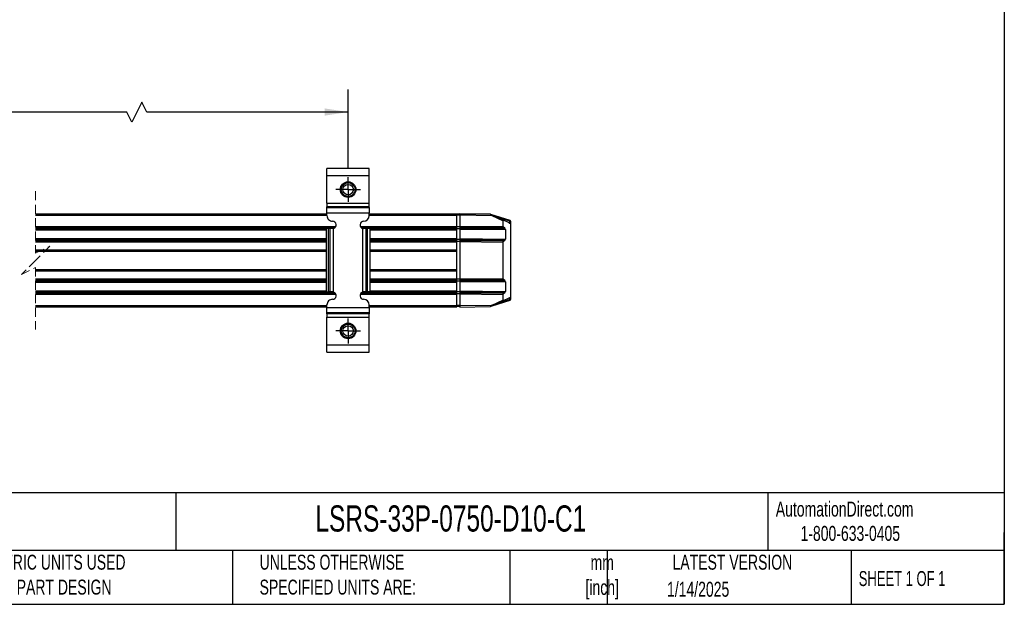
# Model space of a CAD drawing. Header units: millimetres. Extents: x 16 to 683, y 16 to 524.
# Tile 3 of 11: x 334 to 683, y 16 to 223. Entities that reach past the tile are written whole.
import ezdxf

# ---------------------------------------------------------------- set-up
doc = ezdxf.new("R2010")
doc.units = ezdxf.units.MM
doc.header["$LTSCALE"] = 2.5
doc.linetypes.add('CENTERX2', pattern=[20.32, 12.7, -2.54, 2.54, -2.54])
doc.linetypes.add('HIDDEN', pattern=[1.905, 1.27, -0.635])
doc.layers.add('CENTER', color=40, linetype='CENTERX2')
doc.layers.add('DIMENSIONS', color=140, linetype='Continuous', lineweight=25)
doc.layers.add('TEXT', color=140, linetype='Continuous', lineweight=25)
doc.styles.add('SLDTEXTSTYLE0', font='TXT', dxfattribs={"width": 0.7})
doc.styles.add('SLDTEXTSTYLE1', font='TXT', dxfattribs={"width": 0.65})
doc.dimstyles.new('SLDDIMSTYLE3', dxfattribs={"dimtxt": 5.39502, "dimasz": 8.255, "dimexe": 0, "dimexo": 0.0625, "dimgap": 1.348755, "dimtad": 0, "dimtih": 1, "dimtoh": 1, "dimrnd": 1e-09, "dimzin": 4, "dimdsep": 46, "dimtxsty": 'SLDTEXTSTYLE0', "dimsah": 1, "dimcen": 0.09, "dimadec": 0, "dimazin": 1, "dimtfac": 1, "dimtofl": 0, "dimtmove": 0, "dimatfit": 3, "dimfxl": 0, "dimfrac": 2, "dimtolj": 1, "dimtzin": 12, "dimarcsym": 0})

# ---------------------------------------------------------------- blocks, each defined once
blk = doc.blocks.new('_D_10')
at = {"layer": 'DIMENSIONS'}
for p, q in [((168.3, 170.13), (168.3, 197.92)), ((450.34, 170.12), (450.34, 197.92)), ((377.28, 193.51), (373.76, 186.45)), ((379.05, 189.98), (377.28, 193.51)), ((168.3, 189.98), (283.12, 189.98)), ((290.43, 189.98), (288.62, 189.98)), ((288.62, 189.98), (288.62, 181.4)), ((310.95, 189.98), (312.76, 189.98)), ((312.76, 189.98), (312.76, 181.4)), ((371.99, 189.98), (318.26, 189.98)), ((373.76, 186.45), (371.99, 189.98)), ((450.34, 189.98), (379.05, 189.98)), ((288.62, 181.4), (290.43, 181.4)), ((312.76, 181.4), (310.95, 181.4))]:
    blk.add_line(p, q, dxfattribs=at)
for points in [[(168.3, 189.98), (176.55, 188.71), (176.55, 191.25)], [(450.34, 189.98), (442.09, 191.25), (442.09, 188.71)]]:
    blk.add_solid(points, dxfattribs=at)
at = {"layer": 'DIMENSIONS', "char_height": 5.292, "attachment_point": 1, "style": 'SLDTEXTSTYLE0'}
for s, insert in [('793.0', (290.43, 198.01)), ('31.22', (290.43, 188.22))]:
    blk.add_mtext(s, dxfattribs=dict(at, insert=insert))
blk = doc.blocks.new('SW_CENTERMARKSYMBOL_2')
at = {"layer": 'CENTER', "color": 0}
for p, q in [((0, 2.54), (0, 4.39)), ((-2.54, 0), (-4.39, 0)), ((0, 0), (-2.54, 0)), ((0, 0), (0, 2.54)), ((0, 0), (0, -2.54)), ((0, 0), (2.54, 0)), ((2.54, 0), (4.39, 0)), ((0, -2.54), (0, -4.39))]:
    blk.add_line(p, q, dxfattribs=at)
blk = doc.blocks.new('SW_CENTERMARKSYMBOL_3')
at = {"layer": 'CENTER', "color": 0}
for p, q in [((0, 2.54), (0, 4.39)), ((-2.54, 0), (-4.39, 0)), ((0, 0), (-2.54, 0)), ((0, 0), (0, 2.54)), ((0, 0), (0, -2.54)), ((0, 0), (2.54, 0)), ((2.54, 0), (4.39, 0)), ((0, -2.54), (0, -4.39))]:
    blk.add_line(p, q, dxfattribs=at)

msp = doc.modelspace()

# ---------------------------------------------------------------- linework, layer by layer
for p, q in [((457.845, 170.053), (442.845, 170.053)), ((442.845, 167.553), (442.845, 170.053)), ((442.845, 167.553), (457.845, 167.553)), ((442.845, 157.704), (442.845, 167.553)), ((457.845, 167.553), (457.845, 170.053)), ((457.845, 157.704), (457.845, 167.553)), ((442.845, 157.704), (457.845, 157.704)), ((442.845, 157.704), (442.845, 156.455)), ((457.845, 156.455), (457.845, 157.704)), ((339.742, 154.018), (442.845, 154.018)), ((339.742, 153.518), (442.845, 153.518)), ((457.845, 156.455), (442.845, 156.455)), ((442.845, 156.2), (442.845, 156.455)), ((442.845, 156.2), (457.845, 156.2)), ((442.845, 154.326), (442.845, 156.2)), ((442.845, 154.326), (457.845, 154.326)), ((442.845, 153.353), (442.845, 154.326)), ((457.845, 156.2), (457.845, 156.455)), ((457.845, 156.2), (457.845, 154.326)), ((457.845, 153.353), (457.845, 154.326)), ((457.845, 154.018), (488.845, 154.018)), ((457.845, 153.518), (488.845, 153.518)), ((488.845, 153.518), (488.845, 154.018)), ((489.845, 153.868), (488.845, 153.868)), ((489.845, 153.833), (488.845, 153.833)), ((488.845, 149.525), (488.845, 153.518)), ((489.845, 153.483), (488.845, 153.483)), ((489.845, 154.023), (495.845, 153.918)), ((489.845, 154.018), (489.845, 153.518)), ((500.659, 153.829), (489.845, 154.018)), ((501.328, 153.317), (489.845, 153.518)), ((489.845, 153.518), (489.845, 149.518)), ((495.845, 153.918), (500.595, 153.835)), ((500.611, 153.83), (500.595, 153.835)), ((507.706, 151.563), (500.889, 153.741)), ((501.409, 153.499), (505.313, 151.678)), ((505.111, 151.553), (501.328, 153.317)), ((507.65, 151.372), (502.308, 153.079)), ((505.111, 151.553), (505.111, 149.651)), ((507.341, 150.733), (505.313, 151.678)), ((507.377, 150.712), (507.648, 150.707)), ((507.845, 151.372), (507.65, 151.372)), ((507.65, 150.707), (507.65, 151.372)), ((507.845, 151.372), (507.845, 150.515)), ((507.845, 150.515), (507.845, 150.515)), ((507.845, 150.507), (507.845, 124.523)), ((339.742, 149.525), (446.033, 149.525)), ((339.742, 149.125), (445.755, 149.125)), ((339.742, 148.747), (442.631, 148.747)), ((339.742, 148.347), (442.631, 148.347)), ((443.424, 148.753), (442.631, 148.753)), ((442.631, 148.753), (442.631, 126.353)), ((443.424, 126.353), (443.424, 148.753)), ((444.025, 148.753), (443.424, 148.753)), ((444.025, 126.353), (444.025, 148.753)), ((444.845, 148.753), (444.025, 148.753)), ((445.214, 148.806), (444.845, 148.753)), ((445.214, 126.299), (445.214, 148.806)), ((454.657, 149.525), (488.845, 149.525)), ((454.934, 149.125), (488.845, 149.125)), ((455.475, 148.806), (455.475, 126.299)), ((455.475, 148.806), (455.845, 148.753)), ((456.664, 148.753), (455.845, 148.753)), ((456.664, 148.753), (456.664, 126.353)), ((457.265, 148.753), (456.664, 148.753)), ((457.265, 126.353), (457.265, 148.753)), ((458.058, 148.753), (457.265, 148.753)), ((458.058, 148.753), (458.058, 126.353)), ((458.058, 148.747), (488.845, 148.747)), ((458.058, 148.347), (488.845, 148.347)), ((488.845, 149.125), (488.845, 149.525)), ((489.845, 149.36), (488.845, 149.36)), ((488.845, 148.747), (488.845, 149.125)), ((488.845, 148.347), (488.845, 148.747)), ((489.845, 148.685), (488.845, 148.685)), ((488.845, 145.197), (488.845, 148.347)), ((489.845, 149.518), (505.111, 149.651)), ((489.845, 149.518), (489.845, 149.118)), ((489.845, 149.118), (505.315, 149.253)), ((489.845, 149.118), (489.845, 148.743)), ((489.845, 148.743), (505.824, 148.882)), ((489.845, 148.743), (489.845, 148.343)), ((506.027, 148.484), (489.845, 148.343)), ((489.845, 148.343), (489.845, 145.193)), ((505.824, 148.882), (505.315, 149.253)), ((506.027, 148.484), (506.027, 145.052)), ((339.742, 145.197), (442.631, 145.197)), ((339.742, 144.797), (442.631, 144.797)), ((339.742, 144.42), (442.631, 144.42)), ((339.742, 144.02), (442.631, 144.02)), ((458.058, 145.197), (488.845, 145.197)), ((458.058, 144.797), (488.845, 144.797)), ((458.058, 144.42), (488.845, 144.42)), ((458.058, 144.02), (488.845, 144.02)), ((488.845, 144.797), (488.845, 145.197)), ((489.845, 144.85), (488.845, 144.85)), ((488.845, 144.42), (488.845, 144.797)), ((488.845, 144.02), (488.845, 144.42)), ((489.845, 144.175), (488.845, 144.175)), ((488.845, 141.27), (488.845, 144.02)), ((489.845, 145.193), (506.027, 145.052)), ((489.845, 145.193), (489.845, 144.793)), ((505.824, 144.653), (489.845, 144.793)), ((489.845, 144.793), (489.845, 144.418)), ((505.315, 144.283), (489.845, 144.418)), ((489.845, 144.418), (489.845, 144.018)), ((505.111, 143.885), (489.845, 144.018)), ((489.845, 144.018), (489.845, 131.012)), ((505.111, 143.885), (505.111, 131.145)), ((505.315, 144.283), (505.824, 144.653)), ((339.742, 141.27), (442.631, 141.27)), ((339.742, 140.77), (442.631, 140.77)), ((458.058, 141.27), (488.845, 141.27)), ((458.058, 140.77), (488.845, 140.77)), ((488.845, 140.912), (488.845, 141.27)), ((488.845, 134.127), (488.845, 140.912)), ((339.742, 134.27), (442.631, 134.27)), ((339.742, 133.77), (442.631, 133.77)), ((458.058, 134.27), (488.845, 134.27)), ((458.058, 133.77), (488.845, 133.77)), ((488.845, 133.77), (488.845, 134.127)), ((488.845, 131.019), (488.845, 133.77)), ((339.742, 131.019), (442.631, 131.019)), ((339.742, 130.619), (442.631, 130.619)), ((339.742, 130.242), (442.631, 130.242)), ((339.742, 129.842), (442.631, 129.842)), ((458.058, 131.019), (488.845, 131.019)), ((458.058, 130.619), (488.845, 130.619)), ((458.058, 130.242), (488.845, 130.242)), ((458.058, 129.842), (488.845, 129.842)), ((488.845, 130.619), (488.845, 131.019)), ((489.845, 130.855), (488.845, 130.855)), ((488.845, 130.242), (488.845, 130.619)), ((488.845, 129.842), (488.845, 130.242)), ((489.845, 130.18), (488.845, 130.18)), ((488.845, 126.692), (488.845, 129.842)), ((489.845, 131.012), (505.111, 131.145)), ((489.845, 131.012), (489.845, 130.612)), ((489.845, 130.612), (505.315, 130.747)), ((489.845, 130.612), (489.845, 130.237)), ((489.845, 130.237), (505.824, 130.377)), ((489.845, 130.237), (489.845, 129.837)), ((506.027, 129.978), (489.845, 129.837)), ((489.845, 129.837), (489.845, 126.687)), ((505.824, 130.377), (505.315, 130.747)), ((506.027, 129.978), (506.027, 126.546)), ((339.742, 126.692), (442.631, 126.692)), ((339.742, 126.292), (445.029, 126.292)), ((339.742, 125.914), (445.818, 125.914)), ((339.742, 125.514), (446.06, 125.514)), ((442.631, 126.353), (443.424, 126.353)), ((444.025, 126.353), (443.424, 126.353)), ((444.845, 126.353), (444.025, 126.353)), ((445.214, 126.299), (444.845, 126.353)), ((454.629, 125.514), (488.845, 125.514)), ((454.871, 125.914), (488.845, 125.914)), ((455.845, 126.353), (455.475, 126.299)), ((455.66, 126.292), (488.845, 126.292)), ((456.664, 126.353), (455.845, 126.353)), ((457.265, 126.353), (456.664, 126.353)), ((458.058, 126.353), (457.265, 126.353)), ((458.058, 126.692), (488.845, 126.692)), ((488.845, 126.292), (488.845, 126.692)), ((489.845, 126.345), (488.845, 126.345)), ((488.845, 125.914), (488.845, 126.292)), ((488.845, 125.514), (488.845, 125.914)), ((489.845, 125.67), (488.845, 125.67)), ((488.845, 121.521), (488.845, 125.514)), ((489.845, 126.687), (506.027, 126.546)), ((489.845, 126.687), (489.845, 126.287)), ((505.824, 126.148), (489.845, 126.287)), ((489.845, 126.287), (489.845, 125.912)), ((505.315, 125.777), (489.845, 125.912)), ((489.845, 125.912), (489.845, 125.512)), ((489.845, 125.512), (489.845, 121.512)), ((505.111, 125.379), (489.845, 125.512)), ((505.315, 125.777), (505.824, 126.148)), ((500.954, 121.319), (507.705, 123.467)), ((501.328, 121.712), (505.111, 123.477)), ((505.313, 123.352), (501.409, 121.531)), ((507.65, 123.658), (502.359, 121.974)), ((505.111, 125.379), (505.111, 123.477)), ((505.313, 123.352), (507.341, 124.297)), ((507.377, 124.318), (507.648, 124.323)), ((507.65, 123.658), (507.65, 124.323)), ((507.65, 123.658), (507.845, 123.658)), ((507.845, 124.515), (507.845, 123.658)), ((507.845, 124.515), (507.845, 124.515)), ((339.742, 121.521), (442.845, 121.521)), ((339.742, 121.021), (442.845, 121.021)), ((442.845, 120.78), (442.845, 121.753)), ((457.845, 120.78), (442.845, 120.78)), ((442.845, 118.906), (442.845, 120.78)), ((457.845, 118.906), (442.845, 118.906)), ((442.845, 118.651), (442.845, 118.906)), ((457.845, 118.651), (442.845, 118.651)), ((442.845, 118.651), (442.845, 117.401)), ((457.845, 120.78), (457.845, 121.753)), ((457.845, 121.521), (488.845, 121.521)), ((457.845, 121.021), (488.845, 121.021)), ((457.845, 120.78), (457.845, 118.906)), ((457.845, 118.906), (457.845, 118.651)), ((457.845, 117.401), (457.845, 118.651)), ((489.845, 121.547), (488.845, 121.547)), ((488.845, 121.021), (488.845, 121.521)), ((489.845, 121.197), (488.845, 121.197)), ((489.845, 121.162), (488.845, 121.162)), ((489.845, 121.512), (501.328, 121.712)), ((489.845, 121.512), (489.845, 121.012)), ((489.845, 121.012), (500.659, 121.201)), ((442.845, 117.401), (457.845, 117.401)), ((442.845, 107.553), (442.845, 117.401)), ((457.845, 107.553), (457.845, 117.401)), ((457.845, 107.553), (442.845, 107.553)), ((442.845, 105.053), (442.845, 107.553)), ((442.845, 105.053), (457.845, 105.053)), ((457.845, 105.053), (457.845, 107.553))]:
    msp.add_line(p, q)
at = {"color": 7, "linetype": 'HIDDEN', "lineweight": 18}
for p, q in [((339.742, 161.955), (339.742, 140.02)), ((339.742, 140.02), (344.742, 142.52)), ((344.742, 142.52), (339.742, 137.52)), ((339.742, 137.52), (334.742, 132.52)), ((334.742, 132.52), (339.742, 135.02)), ((339.742, 135.02), (339.742, 113.084))]:
    msp.add_line(p, q, dxfattribs=at)
at = {"flags": 128}
for points in [[(500.595, 153.835), (500.595, 153.831), (500.595, 153.83)], [(501.409, 121.531), (500.941, 121.313), (500.853, 121.272), (500.788, 121.242), (500.752, 121.225), (500.743, 121.221), (500.74, 121.22)]]:
    msp.add_lwpolyline(points, dxfattribs=at)
for centre, radius in [((450.345, 162.553), 2.75), ((450.345, 162.553), 2.45), ((450.345, 162.553), 1.85), ((450.345, 112.553), 2.75), ((450.345, 112.553), 2.45), ((450.345, 112.553), 1.85)]:
    msp.add_circle(centre, radius)
for centre, radius, start, end in [((444.845, 153.353), 2, 179.99895, 270.00115), ((444.845, 150.053), 1.3, 286.50945, 89.99885), ((455.845, 150.053), 1.3, 90.00115, 253.49055), ((455.845, 153.353), 2, 270.0003, 359.99959), ((505.242, 151.568), 0.132, 57.13541, 186.26574), ((507.23, 150.496), 0.261, 55.68604, 64.87518), ((507.645, 150.507), 0.2, 0.00675, 88.9952), ((505.757, 152.028), 2.003, 340.87911, 346.55869), ((507.645, 151.372), 0.2, 359.99432, 72.28209), ((505.603, 149.652), 0.492, 180.06208, 234.08532), ((505.535, 148.484), 0.492, 0.05476, 54.09274), ((505.604, 143.884), 0.493, 125.92938, 179.92312), ((505.535, 145.052), 0.492, 305.91767, 359.93483), ((505.603, 131.146), 0.492, 180.06218, 234.08532), ((505.535, 129.978), 0.492, 0.05471, 54.09274), ((444.845, 125.053), 1.3, 270.00115, 73.49055), ((455.845, 125.053), 1.3, 106.50945, 269.99885), ((505.604, 125.378), 0.493, 125.92938, 179.92312), ((505.535, 126.546), 0.492, 305.91773, 359.93476), ((444.845, 121.753), 2, 89.99885, 180.00105), ((455.845, 121.753), 2, 0.00041, 89.9997), ((505.242, 123.462), 0.132, 173.73432, 302.86491), ((507.23, 124.534), 0.261, 295.1285, 304.31249), ((507.645, 124.523), 0.2, 271.00427, 359.99352), ((505.765, 123.007), 1.994, 13.35629, 19.06157), ((507.645, 123.658), 0.2, 287.65719, 359.99455), ((500.656, 121.401), 0.2, 271.01046, 294.99032)]:
    msp.add_arc(centre, radius, start, end)
for points, knots in [([(500.793, 153.728), (500.767, 153.749), (500.73, 153.777), (500.687, 153.809), (500.668, 153.823), (500.661, 153.828), (500.659, 153.829)], [0, 0, 0, 0, 0.59295304, 0.83520578, 0.96932427, 1, 1, 1, 1]), ([(500.74, 153.81), (500.727, 153.816), (500.701, 153.826), (500.673, 153.828), (500.659, 153.829)], [0, 0, 0, 0, 0.500168, 1, 1, 1, 1]), ([(500.74, 153.81), (500.741, 153.81), (500.745, 153.808), (500.761, 153.801), (500.796, 153.784), (500.858, 153.756), (501.065, 153.659), (501.251, 153.572), (501.409, 153.499)], [0, 0, 0, 0, 0.004238, 0.0174372, 0.0706866, 0.162645, 0.2928703, 1, 1, 1, 1]), ([(501.328, 153.317), (501.249, 153.379), (501.109, 153.486), (500.931, 153.623), (500.832, 153.699), (500.793, 153.728)], [0, 0, 0, 0, 0.4443039, 0.7847292, 1, 1, 1, 1]), ([(501.409, 153.499), (501.407, 153.494), (501.4, 153.476), (501.383, 153.439), (501.358, 153.383), (501.338, 153.34), (501.328, 153.317)], [0, 0, 0, 0, 0.0761857, 0.2926257, 0.6168499, 1, 1, 1, 1]), ([(500.771, 121.285), (500.75, 121.269), (500.718, 121.244), (500.681, 121.216), (500.664, 121.204), (500.659, 121.201)], [0, 0, 0, 0, 0.5544846, 0.8873503, 1, 1, 1, 1]), ([(501.328, 121.712), (501.243, 121.647), (501.086, 121.526), (500.9, 121.384), (500.799, 121.307), (500.771, 121.285)], [0, 0, 0, 0, 0.4575999, 0.8460702, 1, 1, 1, 1]), ([(501.409, 121.531), (501.407, 121.536), (501.4, 121.554), (501.383, 121.591), (501.358, 121.647), (501.338, 121.689), (501.328, 121.712)], [0, 0, 0, 0, 0.07618568, 0.29262568, 0.61684134, 1, 1, 1, 1])]:
    msp.add_open_spline(points, degree=3, knots=knots)
at = {"layer": 'TEXT'}
for p, q in [((682.625, 523.875), (682.625, 15.875)), ((682.625, 55.315), (15.875, 55.315)), ((389.397, 55.315), (389.397, 34.925)), ((598.938, 55.315), (598.938, 34.925)), ((682.625, 15.875), (682.625, 41.275)), ((682.625, 34.925), (15.875, 34.925)), ((409.45, 34.925), (409.45, 15.875)), ((507.561, 34.925), (507.561, 15.875)), ((542.03, 34.925), (542.03, 15.875)), ((628.372, 34.925), (628.372, 15.875)), ((15.875, 15.875), (682.625, 15.875))]:
    msp.add_line(p, q, dxfattribs=at)

# ---------------------------------------------------------------- block references
at = {"layer": 'CENTER'}
for name, p in [('SW_CENTERMARKSYMBOL_3', (450.345, 162.553)), ('SW_CENTERMARKSYMBOL_2', (450.345, 112.553))]:
    msp.add_blockref(name, p, dxfattribs=at)

# ---------------------------------------------------------------- texts
at = {"color": 179, "linetype": 'Continuous', "lineweight": 18, "char_height": 5.29167, "attachment_point": 1, "style": 'SLDTEXTSTYLE0'}
for s, insert in [('AutomationDirect.com', (601.737, 52.191)), ('1-800-633-0405', (610.479, 43.593))]:
    msp.add_mtext(s, dxfattribs=dict(at, insert=insert))
at = {"layer": 'TEXT'}
for s, insert, char_height, attachment_point, style in [('LSRS-33P-0750-D10-C1', (438.754, 50.857), 9.26042, 1, 'SLDTEXTSTYLE0'), ('METRIC UNITS USED ^JFOR PART DESIGN', (321.196, 33.41), 5.29167, 1, 'SLDTEXTSTYLE0'), ('UNLESS OTHERWISE ^JSPECIFIED UNITS ARE:', (419.02, 33.41), 5.29167, 1, 'SLDTEXTSTYLE0'), ('mm^J[inch]', (540.291, 33.323), 5.2917, 2, 'SLDTEXTSTYLE0'), ('LATEST VERSION', (586.38, 33.41), 5.29167, 2, 'SLDTEXTSTYLE0'), ('SHEET 1 OF 1', (631.103, 27.629), 5.29167, 1, 'SLDTEXTSTYLE1'), ('1/14/2025', (574.254, 23.842), 5.2917, 2, 'SLDTEXTSTYLE0')]:
    msp.add_mtext(s, dxfattribs=dict(at, insert=insert, char_height=char_height, attachment_point=attachment_point, style=style))

# ---------------------------------------------------------------- dimensions: what is measured, and where the dimension line sits
at = {"layer": 'DIMENSIONS'}
dim = msp.add_linear_dim(base=(450.345, 189.978), p1=(168.297, 166.952), p2=(450.345, 166.943), text='793.0', dimstyle='SLDDIMSTYLE3', dxfattribs=at)
dim.commit()
dim.dimension.update_dxf_attribs({"geometry": '_D_10', "text_midpoint": (300.693, 189.978), "dimtype": 160})

doc.saveas('drawing.dxf')
